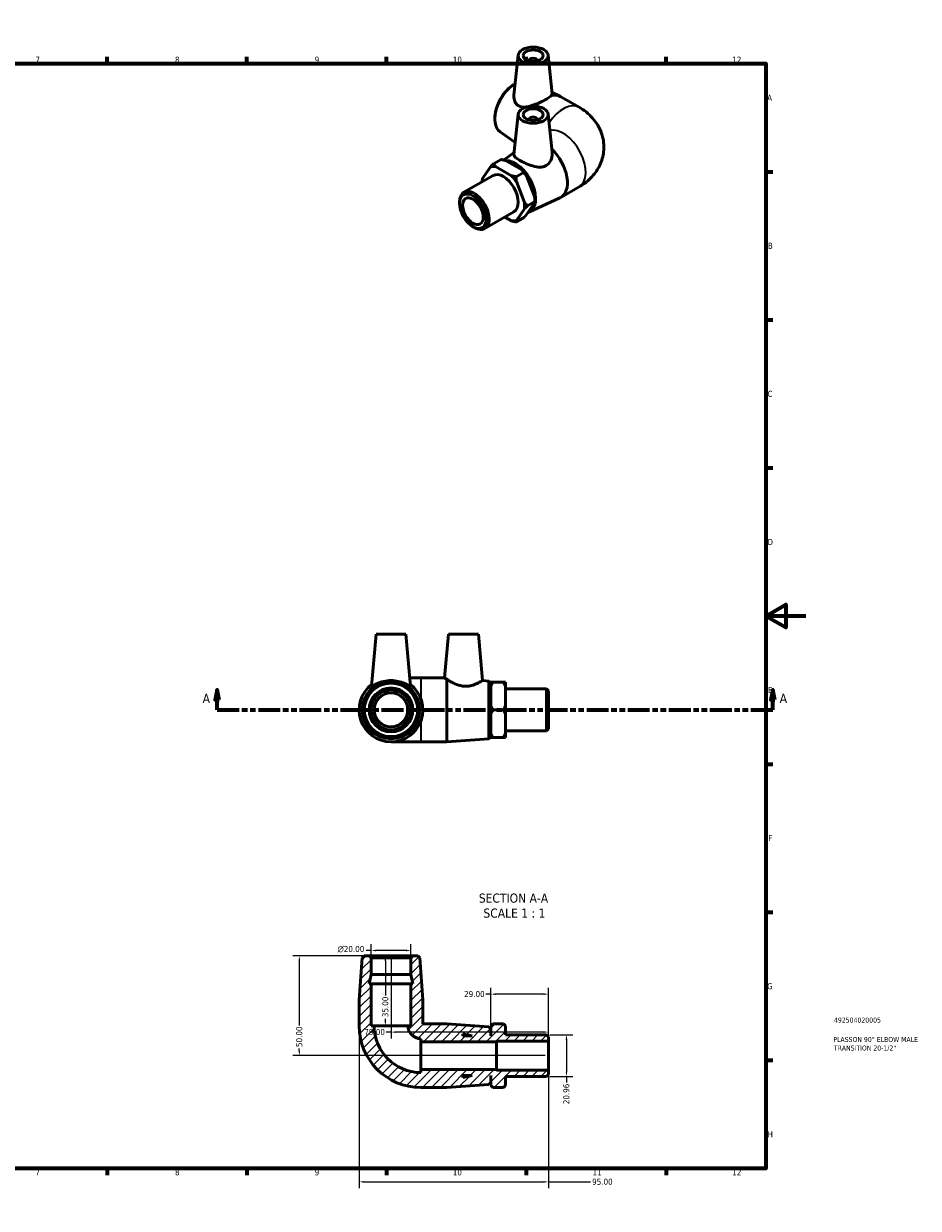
# Model space of a CAD drawing. Header units: millimetres. Extents: x 0 to 897, y -38 to 597.
# Tile 3 of 3: x 449 to 897, y 0 to 594. Entities that reach past the tile are written whole.
import ezdxf

# ---------------------------------------------------------------- set-up
doc = ezdxf.new("R2010")
doc.units = ezdxf.units.MM
doc.linetypes.add('DOUBLE_DASH_CHAIN', pattern=[1.2403, 0.6614, -0.0827, 0.1654, -0.0827, 0.1654, -0.0827])
for name, color, linetype, lineweight in [('Border (ANSI)', 7, 'Continuous', 70), ('Dimension (ANSI)', 7, 'Continuous', 25), ('Hatch (ANSI)', 7, 'Continuous', 18), ('Section Line (ANSI)', 7, 'DOUBLE_DASH_CHAIN', 70), ('Symbol (ANSI)', 7, 'Continuous', 25), ('Title (ISO)', 7, 'Continuous', 50), ('Visible (ANSI)', 7, 'Continuous', 50), ('Visible Narrow (ANSI)', 7, 'Continuous', 35)]:
    doc.layers.add(name, color=color, linetype=linetype, lineweight=lineweight)
doc.styles.add('Label Text (ANSI)', font='tahoma.ttf')
doc.styles.add('Note Text (ANSI)', font='tahoma.ttf')
doc.styles.add('Note Text (ISO)', font='tahoma.ttf')
doc.dimstyles.new('Default - mm (ANSI)', dxfattribs={"dimtxt": 3.048, "dimasz": 2.5, "dimexe": 3.175, "dimexo": 1.6002, "dimgap": 0.8, "dimtad": 0, "dimtoh": 1, "dimrnd": 1e-08, "dimzin": 4, "dimdsep": 46, "dimtxsty": 'Note Text (ANSI)', "dimcen": 0.09, "dimdle": 10, "dimclrd": 256, "dimclre": 256, "dimclrt": 230, "dimadec": 1, "dimazin": 1, "dimtfac": 1, "dimtofl": 0, "dimtmove": 0, "dimatfit": 3, "dimfxl": 1, "dimtolj": 1, "dimtzin": 4, "dimlwd": -1, "dimlwe": -1, "dimarcsym": 0})

# ---------------------------------------------------------------- blocks, each defined once
blk = doc.blocks.new('Borders Default Border')
at = {"layer": 'Border (ANSI)'}
for p, q in [((70.08, 574), (70.08, 577.45)), ((140.17, 574), (140.17, 577.45)), ((210.25, 574), (210.25, 577.45)), ((280.33, 574), (280.33, 577.45)), ((350.42, 574), (350.42, 577.45)), ((490.58, 574), (490.58, 577.45)), ((560.67, 574), (560.67, 577.45)), ((630.75, 574), (630.75, 577.45)), ((700.83, 574), (700.83, 577.45)), ((770.92, 574), (770.92, 577.45)), ((20, 519.75), (16.55, 519.75)), ((821, 519.75), (824.45, 519.75)), ((20, 445.5), (16.55, 445.5)), ((821, 445.5), (824.45, 445.5)), ((20, 371.25), (16.55, 371.25)), ((821, 371.25), (824.45, 371.25)), ((20, 222.75), (16.55, 222.75)), ((821, 222.75), (824.45, 222.75)), ((20, 148.5), (16.55, 148.5)), ((821, 148.5), (824.45, 148.5)), ((20, 74.25), (16.55, 74.25)), ((821, 74.25), (824.45, 74.25)), ((70.08, 20), (70.08, 16.55)), ((140.17, 20), (140.17, 16.55)), ((210.25, 20), (210.25, 16.55)), ((280.33, 20), (280.33, 16.55)), ((350.42, 20), (350.42, 16.55)), ((490.58, 20), (490.58, 16.55)), ((560.67, 20), (560.67, 16.55)), ((630.75, 20), (630.75, 16.55)), ((700.83, 20), (700.83, 16.55)), ((770.92, 20), (770.92, 16.55))]:
    blk.add_line(p, q, dxfattribs=at)
at = {"layer": 'Border (ANSI)', "flags": 128}
for points in [[(420.5, 594), (420.5, 574), (414.73, 584), (426.27, 584), (420.5, 574)], [(20, 20), (20, 574), (821, 574), (821, 20), (20, 20)], [(0, 297), (20, 297), (10, 302.77), (10, 291.23), (20, 297)], [(841, 297), (821, 297), (831, 302.77), (831, 291.23), (821, 297)], [(420.5, 0), (420.5, 20), (414.73, 10), (426.27, 10), (420.5, 20)]]:
    blk.add_lwpolyline(points, dxfattribs=at)
at = {"layer": 'Border (ANSI)', "color": 230, "true_color": 0xff0080, "attachment_point": 7, "style": 'Note Text (ANSI)'}
for s, insert, char_height in [('1', (34.35, 574.4), 3.05), ('2', (104.2, 574.4), 3.05), ('3', (174.26, 574.34), 3.05), ('4', (244.23, 574.4), 3.05), ('5', (314.48, 574.34), 3.05), ('6', (384.49, 574.34), 3.05), ('7', (454.6, 574.4), 3.05), ('8', (524.63, 574.33), 3.05), ('9', (594.7, 574.34), 3.05), ('10', (663.96, 574.34), 3.048), ('11', (734.04, 574.4), 3.048), ('12', (804.13, 574.4), 3.048), ('A', (16.78, 555.35), 3.05), ('A', (821.63, 555.35), 3.05), ('B', (17.15, 481.1), 3.05), ('B', (821.99, 481.1), 3.05), ('C', (16.95, 406.8), 3.05), ('C', (821.8, 406.8), 3.05), ('D', (16.96, 332.6), 3.05), ('D', (821.81, 332.6), 3.05), ('E', (17.21, 258.35), 3.05), ('E', (822.05, 258.35), 3.05), ('F', (17.29, 184.1), 3.05), ('F', (822.14, 184.1), 3.05), ('G', (16.81, 109.79), 3.05), ('G', (821.66, 109.79), 3.05), ('H', (16.97, 35.6), 3.05), ('H', (821.81, 35.6), 3.05), ('1', (34.35, 16.55), 3.05), ('2', (104.2, 16.55), 3.05), ('3', (174.26, 16.49), 3.05), ('4', (244.23, 16.55), 3.05), ('5', (314.48, 16.49), 3.05), ('6', (384.49, 16.49), 3.05), ('7', (454.6, 16.55), 3.05), ('8', (524.63, 16.48), 3.05), ('9', (594.7, 16.49), 3.05), ('10', (663.96, 16.49), 3.048), ('11', (734.04, 16.55), 3.048), ('12', (804.13, 16.55), 3.048)]:
    blk.add_mtext(s, dxfattribs=dict(at, insert=insert, char_height=char_height))
blk = doc.blocks.new('Title Blocks ISO')
at = {"layer": 'Title (ISO)', "color": 232, "true_color": 0xca0064, "style": 'Note Text (ISO)'}
for tag, p in [('PART_NUMBER_001', (34.16, 73.13)), ('DESCRIPTION_001', (33.84, 63.4)), ('DESCRIPTION_002', (34.09, 59.12))]:
    blk.add_attdef(tag, p, '', height=2.5, dxfattribs=at)
blk = doc.blocks.new('2dTransSection0')
at = {"layer": 'Section Line (ANSI)', "linetype": 'Continuous'}
for p, q in [((545.86, 259.93), (544.86, 254.93)), ((545.86, 254.93), (545.86, 259.93)), ((546.86, 254.93), (545.86, 259.93)), ((824.47, 259.93), (823.47, 254.93)), ((824.47, 254.93), (824.47, 259.93)), ((825.47, 254.93), (824.47, 259.93)), ((544.86, 254.93), (546.86, 254.93)), ((545.86, 249.93), (545.86, 254.93)), ((545.86, 249.93), (556.85, 249.93)), ((813.48, 249.93), (824.47, 249.93)), ((823.47, 254.93), (825.47, 254.93)), ((824.47, 249.93), (824.47, 254.93))]:
    blk.add_line(p, q, dxfattribs=at)
at = {"layer": 'Section Line (ANSI)', "linetype": 'DOUBLE_DASH_CHAIN', "ltscale": 16.597679}
blk.add_line((545.86, 249.93), (824.47, 249.93), dxfattribs=at)
at = {"layer": 'Section Line (ANSI)', "linetype": 'Continuous', "flags": 128}
for points in [[(546.86, 254.93), (545.86, 259.93), (544.86, 254.93), (546.86, 254.93)], [(825.47, 254.93), (824.47, 259.93), (823.47, 254.93), (825.47, 254.93)]]:
    blk.add_lwpolyline(points, dxfattribs=at)
at = {"layer": 'Section Line (ANSI)'}
for points in [[(546.86, 254.93), (545.86, 259.93), (544.86, 254.93), (546.86, 254.93)], [(825.47, 254.93), (824.47, 259.93), (823.47, 254.93), (825.47, 254.93)]]:
    blk.add_solid(points, dxfattribs=at)
at = {"layer": 'Section Line (ANSI)', "char_height": 4.57, "attachment_point": 7, "style": 'Label Text (ANSI)'}
for insert in [(538.5, 253.43), (827.94, 253.43)]:
    blk.add_mtext('A', dxfattribs=dict(at, insert=insert))
blk = doc.blocks.new('*D7')
at = {"layer": 'Defpoints', "color": 0, "transparency": 16777216}
for p in [(622.98, 129.26), (622.98, 125.56), (642.98, 125.56)]:
    blk.add_point(p, dxfattribs=at)
at = {"layer": 'Dimension (ANSI)', "transparency": 16777216}
for p, q in [((622.98, 127.16), (622.98, 132.44)), ((642.98, 127.16), (642.98, 132.44)), ((622.98, 129.26), (620.48, 129.26)), ((640.48, 129.26), (625.48, 129.26))]:
    blk.add_line(p, q, dxfattribs=at)
for points in [[(625.48, 129.68), (625.48, 128.85), (622.98, 129.26)], [(640.48, 129.68), (640.48, 128.85), (642.98, 129.26)]]:
    blk.add_solid(points, dxfattribs=at)
at = {"layer": 'Dimension (ANSI)', "color": 230, "true_color": 0xff0080, "transparency": 16777216, "insert": (606.13, 131.56), "char_height": 3.048, "attachment_point": 1, "style": 'Note Text (ANSI)'}
blk.add_mtext('\\A1;\\fAIGDT|b0|i0;\\H3.0480;\\ln\\fTahoma|b0|i0;\\H3.0480;20.00', dxfattribs=at)
blk = doc.blocks.new('*D8')
at = {"layer": 'Defpoints', "color": 0, "transparency": 16777216}
for p in [(621.98, 126.56), (586.98, 76.56), (711.98, 76.56)]:
    blk.add_point(p, dxfattribs=at)
at = {"layer": 'Dimension (ANSI)', "transparency": 16777216}
for p, q in [((620.38, 126.56), (583.81, 126.56)), ((586.98, 124.06), (586.98, 91.67)), ((586.98, 79.06), (586.98, 80.07)), ((710.38, 76.56), (583.81, 76.56))]:
    blk.add_line(p, q, dxfattribs=at)
for points in [[(586.56, 124.06), (587.4, 124.06), (586.98, 126.56)], [(586.56, 79.06), (587.4, 79.06), (586.98, 76.56)]]:
    blk.add_solid(points, dxfattribs=at)
at = {"layer": 'Dimension (ANSI)', "color": 230, "true_color": 0xff0080, "transparency": 16777216, "insert": (585.39, 80.87), "char_height": 3.048, "attachment_point": 1, "rotation": 90, "style": 'Note Text (ANSI)'}
blk.add_mtext('\\A1;50.00', dxfattribs=at)
blk = doc.blocks.new('*D9')
at = {"layer": 'Defpoints', "color": 0, "transparency": 16777216}
for p in [(616.98, 91.56), (711.98, 69.22), (711.98, 13.26)]:
    blk.add_point(p, dxfattribs=at)
at = {"layer": 'Dimension (ANSI)', "transparency": 16777216}
for p, q in [((616.98, 89.96), (616.98, 10.09)), ((711.98, 67.62), (711.98, 10.09)), ((619.48, 13.26), (709.48, 13.26)), ((711.98, 13.26), (733.06, 13.26))]:
    blk.add_line(p, q, dxfattribs=at)
for points in [[(619.48, 13.68), (619.48, 12.85), (616.98, 13.26)], [(709.48, 13.68), (709.48, 12.85), (711.98, 13.26)]]:
    blk.add_solid(points, dxfattribs=at)
at = {"layer": 'Dimension (ANSI)', "color": 230, "true_color": 0xff0080, "transparency": 16777216, "insert": (733.86, 14.85), "char_height": 3.048, "attachment_point": 1, "style": 'Note Text (ANSI)'}
blk.add_mtext('\\A1;95.00', dxfattribs=at)
blk = doc.blocks.new('*D10')
at = {"layer": 'Defpoints', "color": 0, "transparency": 16777216}
for p in [(710.98, 87.03), (710.98, 66.08), (720.98, 66.08)]:
    blk.add_point(p, dxfattribs=at)
at = {"layer": 'Dimension (ANSI)', "transparency": 16777216}
for p, q in [((712.58, 87.03), (724.16, 87.03)), ((720.98, 84.53), (720.98, 68.58)), ((712.58, 66.08), (724.16, 66.08)), ((720.98, 66.08), (720.98, 63.06))]:
    blk.add_line(p, q, dxfattribs=at)
for points in [[(720.56, 84.53), (721.4, 84.53), (720.98, 87.03)], [(720.56, 68.58), (721.4, 68.58), (720.98, 66.08)]]:
    blk.add_solid(points, dxfattribs=at)
at = {"layer": 'Dimension (ANSI)', "color": 230, "true_color": 0xff0080, "transparency": 16777216, "insert": (719.39, 52.2), "char_height": 3.048, "attachment_point": 1, "rotation": 90, "style": 'Note Text (ANSI)'}
blk.add_mtext('\\A1;20.96', dxfattribs=at)
blk = doc.blocks.new('*D11')
at = {"layer": 'Defpoints', "color": 0, "transparency": 16777216}
for p in [(632.98, 126.56), (630.15, 91.56), (632.98, 91.56)]:
    blk.add_point(p, dxfattribs=at)
at = {"layer": 'Dimension (ANSI)', "transparency": 16777216}
for p, q in [((630.15, 124.06), (630.15, 106.69)), ((630.15, 94.06), (630.15, 95.04))]:
    blk.add_line(p, q, dxfattribs=at)
for points in [[(629.73, 124.06), (630.56, 124.06), (630.15, 126.56)], [(629.73, 94.06), (630.56, 94.06), (630.15, 91.56)]]:
    blk.add_solid(points, dxfattribs=at)
at = {"layer": 'Dimension (ANSI)', "color": 230, "true_color": 0xff0080, "transparency": 16777216, "insert": (628.56, 95.84), "char_height": 3.048, "attachment_point": 1, "rotation": 90, "style": 'Note Text (ANSI)'}
blk.add_mtext('\\A1;35.00', dxfattribs=at)
blk = doc.blocks.new('*D12')
at = {"layer": 'Defpoints', "color": 0, "transparency": 16777216}
for p in [(682.98, 107.39), (682.98, 89.96), (711.98, 83.89)]:
    blk.add_point(p, dxfattribs=at)
at = {"layer": 'Dimension (ANSI)', "transparency": 16777216}
for p, q in [((682.98, 107.39), (680.48, 107.39)), ((682.98, 91.56), (682.98, 110.57)), ((709.48, 107.39), (685.48, 107.39)), ((711.98, 85.49), (711.98, 110.57))]:
    blk.add_line(p, q, dxfattribs=at)
for points in [[(685.48, 107.81), (685.48, 106.97), (682.98, 107.39)], [(709.48, 107.81), (709.48, 106.97), (711.98, 107.39)]]:
    blk.add_solid(points, dxfattribs=at)
at = {"layer": 'Dimension (ANSI)', "color": 230, "true_color": 0xff0080, "transparency": 16777216, "insert": (669.65, 108.98), "char_height": 3.048, "attachment_point": 1, "style": 'Note Text (ANSI)'}
blk.add_mtext('\\A1;29.00', dxfattribs=at)
blk = doc.blocks.new('*D13')
at = {"layer": 'Defpoints', "color": 0, "transparency": 16777216}
for p in [(632.98, 126.56), (632.98, 88.36), (711.98, 83.89)]:
    blk.add_point(p, dxfattribs=at)
at = {"layer": 'Dimension (ANSI)', "transparency": 16777216}
for p, q in [((632.98, 124.96), (632.98, 85.18)), ((711.98, 85.49), (711.98, 91.53)), ((632.98, 88.36), (630.48, 88.36)), ((709.48, 88.36), (635.48, 88.36))]:
    blk.add_line(p, q, dxfattribs=at)
for points in [[(635.48, 88.78), (635.48, 87.94), (632.98, 88.36)], [(709.48, 88.78), (709.48, 87.94), (711.98, 88.36)]]:
    blk.add_solid(points, dxfattribs=at)
at = {"layer": 'Dimension (ANSI)', "color": 230, "true_color": 0xff0080, "transparency": 16777216, "insert": (619.63, 89.95), "char_height": 3.048, "attachment_point": 1, "style": 'Note Text (ANSI)'}
blk.add_mtext('\\A1;79.00', dxfattribs=at)

msp = doc.modelspace()

# ---------------------------------------------------------------- hatches: boundary and pattern name
at = {"layer": 'Hatch (ANSI)'}
h = msp.add_hatch(dxfattribs=at)
h.set_pattern_fill('ANSI31', color=256, scale=25.4, style=0)
h.set_pattern_definition([(45, (0, 0), (-2.245064, 2.245064), [])])
edge = h.paths.add_edge_path()
edge.add_line((642.98, 112.557), (642.98, 91.557))
edge.add_line((642.98, 91.557), (641.48, 91.557))
edge.add_ellipse((647.98, 91.557), major_axis=(-6.5, 0), ratio=1, start_angle=0, end_angle=90)
edge.add_line((647.98, 85.057), (647.98, 83.557))
edge.add_line((647.98, 83.557), (685.88, 83.557))
edge.add_line((685.88, 83.557), (685.88, 83.892))
edge.add_line((685.88, 83.892), (711.98, 83.892))
edge.add_line((711.98, 83.892), (711.98, 86.035))
edge.add_line((711.98, 86.035), (710.98, 87.035))
edge.add_line((710.98, 87.035), (690.33, 87.035))
edge.add_line((690.33, 87.035), (690.33, 91.557))
edge.add_line((690.33, 91.557), (689.33, 92.557))
edge.add_line((689.33, 92.557), (684.08, 92.557))
edge.add_line((684.08, 92.557), (683.08, 91.557))
edge.add_line((683.08, 91.557), (683.08, 86.557))
edge.add_line((683.08, 86.557), (682.98, 86.557))
edge.add_line((682.98, 86.557), (682.98, 89.957))
edge.add_line((682.98, 89.957), (681.983, 91.03))
edge.add_line((681.983, 91.03), (660.98, 92.557))
edge.add_line((660.98, 92.557), (648.98, 92.557))
edge.add_line((648.98, 92.557), (648.98, 104.557))
edge.add_line((648.98, 104.557), (647.453, 125.56))
edge.add_line((647.453, 125.56), (646.38, 126.557))
edge.add_line((646.38, 126.557), (643.98, 126.557))
edge.add_line((643.98, 126.557), (642.98, 125.557))
edge.add_line((642.98, 125.557), (642.98, 117.224))
edge.add_line((642.98, 117.224), (643.972, 112.557))
edge.add_line((643.972, 112.557), (642.98, 112.557))
h.paths.add_polyline_path([(668.98, 87.549), (673.647, 86.557), (668.98, 86.557)], flags=0)
edge = h.paths.add_edge_path()
edge.add_ellipse((647.98, 91.557), major_axis=(-31, 0), ratio=1, start_angle=0, end_angle=90)
edge.add_line((647.98, 60.557), (660.98, 60.557))
edge.add_line((660.98, 60.557), (681.983, 62.085))
edge.add_line((681.983, 62.085), (682.98, 63.157))
edge.add_line((682.98, 63.157), (682.98, 66.557))
edge.add_line((682.98, 66.557), (683.08, 66.557))
edge.add_line((683.08, 66.557), (683.08, 61.557))
edge.add_line((683.08, 61.557), (684.08, 60.557))
edge.add_line((684.08, 60.557), (689.33, 60.557))
edge.add_line((689.33, 60.557), (690.33, 61.557))
edge.add_line((690.33, 61.557), (690.33, 66.08))
edge.add_line((690.33, 66.08), (710.98, 66.08))
edge.add_line((710.98, 66.08), (711.98, 67.08))
edge.add_line((711.98, 67.08), (711.98, 69.223))
edge.add_line((711.98, 69.223), (685.88, 69.223))
edge.add_line((685.88, 69.223), (685.88, 69.557))
edge.add_line((685.88, 69.557), (647.98, 69.557))
edge.add_line((647.98, 69.557), (647.98, 68.057))
edge.add_ellipse((647.98, 91.557), major_axis=(0, -23.5), ratio=1, start_angle=270, end_angle=360, ccw=False)
edge.add_line((624.48, 91.557), (622.98, 91.557))
edge.add_line((622.98, 91.557), (622.98, 112.557))
edge.add_line((622.98, 112.557), (621.988, 112.557))
edge.add_line((621.988, 112.557), (622.98, 117.224))
edge.add_line((622.98, 117.224), (622.98, 125.557))
edge.add_line((622.98, 125.557), (621.98, 126.557))
edge.add_line((621.98, 126.557), (619.58, 126.557))
edge.add_line((619.58, 126.557), (618.508, 125.56))
edge.add_line((618.508, 125.56), (616.98, 104.557))
edge.add_line((616.98, 104.557), (616.98, 91.557))
h.paths.add_polyline_path([(673.647, 66.557), (668.98, 65.565), (668.98, 66.557)], flags=0)

# ---------------------------------------------------------------- linework, layer by layer
at = {"layer": 'Visible (ANSI)'}
for p, q in [((696.789, 578.24), (694.643, 558.227)), ((711.76, 578.24), (713.844, 558.805)), ((702.274, 575.521), (702.274, 575.335)), ((706.274, 575.521), (706.274, 575.335)), ((693.804, 562.952), (694.447, 563.384)), ((713.777, 559.43), (717.704, 557.612)), ((718.128, 557.392), (727.32, 552.099)), ((685.141, 547.909), (685.091, 547.137)), ((696.789, 548.677), (694.61, 528.356)), ((711.76, 548.677), (713.803, 529.625)), ((702.274, 545.959), (702.274, 545.772)), ((706.274, 545.959), (706.274, 545.772)), ((687.706, 539.769), (695.265, 534.469)), ((689.374, 525.651), (694.722, 529.401)), ((688.152, 525.904), (684.44, 523.766)), ((690.454, 525.393), (698.578, 520.714)), ((669.56, 509.444), (684.161, 517.853)), ((682.936, 522.221), (678.874, 516.426)), ((693.452, 517.762), (685.328, 522.44)), ((695.754, 517.251), (699.466, 519.389)), ((700.971, 517.74), (705.033, 507.266)), ((678.783, 514.881), (678.783, 515.695)), ((699.906, 504.314), (695.844, 514.788)), ((718.128, 506.859), (727.32, 512.152)), ((702.131, 499.432), (717.704, 506.639)), ((705.123, 505.617), (705.123, 504.803)), ((667.379, 503.816), (667.379, 504.631)), ((680.017, 491.285), (694.618, 499.693)), ((695.844, 495.325), (699.906, 501.12)), ((705.033, 504.072), (700.971, 498.277)), ((701.411, 502.665), (705.123, 504.803)), ((690.052, 497.064), (693.452, 495.106)), ((699.466, 496.732), (695.754, 494.594)), ((674.055, 492.224), (674.759, 491.815)), ((625.48, 287.927), (623.196, 261.815)), ((625.48, 287.927), (640.48, 287.927)), ((640.48, 287.927), (642.765, 261.815)), ((661.78, 287.927), (659.863, 266.009)), ((661.78, 287.927), (676.78, 287.927)), ((676.78, 287.927), (678.819, 264.63)), ((647.98, 265.927), (642.405, 265.927)), ((659.98, 265.927), (647.98, 265.927)), ((660.98, 265.256), (660.98, 233.927)), ((681.983, 264.4), (678.819, 264.63)), ((681.983, 235.455), (681.983, 264.4)), ((682.98, 263.327), (681.983, 264.4)), ((682.98, 263.327), (682.98, 236.527)), ((683.08, 261.831), (683.08, 263.784)), ((683.08, 251.881), (683.08, 261.831)), ((684.08, 263.784), (689.33, 263.784)), ((690.33, 263.784), (690.33, 261.831)), ((690.33, 261.831), (690.33, 251.881)), ((683.08, 259.927), (682.98, 259.927)), ((710.98, 260.405), (690.33, 260.405)), ((710.98, 239.45), (710.98, 260.405)), ((711.98, 259.405), (710.98, 260.405)), ((711.98, 259.405), (711.98, 240.45)), ((683.08, 247.974), (683.08, 251.881)), ((684.08, 249.927), (689.33, 249.927)), ((690.33, 251.881), (690.33, 247.974)), ((683.08, 238.024), (683.08, 247.974)), ((690.33, 247.974), (690.33, 238.024)), ((683.08, 239.927), (682.98, 239.927)), ((683.08, 236.071), (683.08, 238.024)), ((710.98, 239.45), (690.33, 239.45)), ((690.33, 238.024), (690.33, 236.071)), ((711.98, 240.45), (710.98, 239.45)), ((632.98, 233.927), (647.98, 233.927)), ((660.98, 233.927), (647.98, 233.927)), ((681.983, 235.455), (660.98, 233.927)), ((682.98, 236.527), (681.983, 235.455)), ((684.08, 236.071), (689.33, 236.071)), ((618.508, 125.56), (616.98, 104.557)), ((619.58, 126.557), (618.508, 125.56)), ((621.98, 126.557), (619.58, 126.557)), ((622.98, 125.557), (621.98, 126.557)), ((643.98, 126.557), (621.98, 126.557)), ((622.98, 117.224), (622.98, 125.557)), ((622.98, 125.557), (642.98, 125.557)), ((643.98, 126.557), (642.98, 125.557)), ((642.98, 125.557), (642.98, 117.224)), ((646.38, 126.557), (643.98, 126.557)), ((647.453, 125.56), (646.38, 126.557)), ((648.98, 104.557), (647.453, 125.56)), ((621.988, 112.557), (622.98, 117.224)), ((622.98, 117.224), (642.98, 117.224)), ((642.98, 117.224), (643.972, 112.557)), ((622.98, 112.557), (621.988, 112.557)), ((622.98, 91.557), (622.98, 112.557)), ((622.98, 112.557), (642.98, 112.557)), ((642.98, 112.557), (642.98, 91.557)), ((643.972, 112.557), (642.98, 112.557)), ((616.98, 104.557), (616.98, 91.557)), ((648.98, 92.557), (648.98, 104.557)), ((624.48, 91.557), (622.98, 91.557)), ((624.48, 91.557), (641.48, 91.557)), ((642.98, 91.557), (641.48, 91.557)), ((660.98, 92.557), (648.98, 92.557)), ((681.983, 91.03), (660.98, 92.557)), ((682.98, 89.957), (681.983, 91.03)), ((682.98, 86.557), (682.98, 89.957)), ((684.08, 92.557), (683.08, 91.557)), ((683.08, 91.557), (683.08, 86.557)), ((684.08, 92.557), (689.33, 92.557)), ((690.33, 91.557), (689.33, 92.557)), ((690.33, 87.035), (690.33, 91.557)), ((647.98, 85.057), (647.98, 83.557)), ((647.98, 83.557), (685.88, 83.557)), ((647.98, 83.557), (647.98, 69.557)), ((668.98, 87.549), (673.647, 86.557)), ((668.98, 86.557), (668.98, 87.549)), ((673.647, 86.557), (668.98, 86.557)), ((683.08, 86.557), (682.98, 86.557)), ((685.88, 83.557), (685.88, 83.892)), ((685.88, 83.892), (711.98, 83.892)), ((685.88, 83.557), (685.88, 69.557)), ((710.98, 87.035), (690.33, 87.035)), ((711.98, 86.035), (710.98, 87.035)), ((711.98, 83.892), (711.98, 86.035)), ((711.98, 83.892), (711.98, 69.223)), ((685.88, 69.557), (647.98, 69.557)), ((647.98, 69.557), (647.98, 68.057)), ((673.647, 66.557), (668.98, 65.565)), ((668.98, 65.565), (668.98, 66.557)), ((668.98, 66.557), (673.647, 66.557)), ((682.98, 63.157), (682.98, 66.557)), ((682.98, 66.557), (683.08, 66.557)), ((683.08, 66.557), (683.08, 61.557)), ((685.88, 69.223), (685.88, 69.557)), ((711.98, 69.223), (685.88, 69.223)), ((690.33, 61.557), (690.33, 66.08)), ((690.33, 66.08), (710.98, 66.08)), ((710.98, 66.08), (711.98, 67.08)), ((711.98, 67.08), (711.98, 69.223)), ((647.98, 60.557), (660.98, 60.557)), ((660.98, 60.557), (681.983, 62.085)), ((681.983, 62.085), (682.98, 63.157)), ((683.08, 61.557), (684.08, 60.557)), ((689.33, 60.557), (684.08, 60.557)), ((689.33, 60.557), (690.33, 61.557))]:
    msp.add_line(p, q, dxfattribs=at)
for radius in [14.473, 13.4, 11, 10, 8.5]:
    msp.add_circle((632.98, 249.927), radius, dxfattribs=at)
for centre, radius, start, end in [((632.98, 249.927), 16, 127.37353, 52.62647), ((647.98, 91.557), 31, 180, 270), ((647.98, 91.557), 23.5, 180, 270), ((647.98, 91.557), 6.5, 180, 270)]:
    msp.add_arc(centre, radius, start, end, dxfattribs=at)
for centre, major_axis, ratio in [((704.274, 577.974), (-7.5, 0), 0.5758617), ((704.274, 577.974), (-5, 0), 0.5758617), ((704.274, 548.411), (-7.5, 0), 0.5758617), ((704.274, 548.411), (-5, 0), 0.5758617), ((674.081, 499.957), (-4.73, 8.213), 0.5780931), ((674.081, 499.957), (-3.66, 6.356), 0.5780931)]:
    msp.add_ellipse(centre, major_axis=major_axis, ratio=ratio, dxfattribs=at)
for centre, major_axis, ratio, start_param, end_param in [((704.274, 575.521), (-2, 0), 0.5758617, 2.9729035, 6.4518745), ((695.292, 552.079), (-7.222, -12.542), 0.5780931, 3.9292129, 6.2316372), ((694.587, 552.485), (-6.687, -11.612), 0.5780931, 4.0077868, 5.4169912), ((710.143, 543.527), (-7.985, -13.865), 0.5780931, 4.2158725, 4.3568649), ((710.143, 543.527), (7.985, 13.865), 0.5780931, 0, 0.4926491), ((704.274, 545.959), (2, 0), 0.5758617, 6.1144961, 9.5934671), ((710.143, 520.724), (7.985, -13.865), 0.5780931, 6.2316372, 8.3271832), ((695.292, 512.172), (7.222, -12.542), 0.5780931, 6.1692524, 9.1322402), ((689.39, 508.773), (-7.485, 12.999), 0.5780931, 5.892731, 6.1539082), ((689.39, 508.773), (-5.229, 9.08), 0.5780931, 3.1415927, 6.2831853), ((689.39, 508.773), (7.485, -12.999), 0.5780931, 1.7039408, 1.965118), ((694.516, 511.725), (-7.485, 12.999), 0.5780931, 4.8455335, 5.1067107), ((689.39, 508.773), (-7.485, 12.999), 0.5780931, 0.6567433, 0.7974971), ((674.788, 500.364), (5.229, -9.08), 0.5780931, 5.4958534, 10.2121098), ((694.516, 511.725), (-7.485, 12.999), 0.5780931, 3.9289245, 4.0595131), ((689.39, 508.773), (7.485, -12.999), 0.5780931, 0.6567433, 0.9179205), ((689.39, 508.773), (7.485, -12.999), 0.5780931, 5.892731, 6.1539082)]:
    msp.add_ellipse(centre, major_axis=major_axis, ratio=ratio, start_param=start_param, end_param=end_param, dxfattribs=at)
for points, knots in [([(713.844, 558.805), (713.847, 558.777), (713.848, 558.749), (713.838, 558.494), (713.692, 558.232), (713.387, 557.927)], [3.66185303, 3.66185303, 3.66185303, 3.66185303, 3.69896798, 3.69896798, 3.99787515, 3.99787515, 3.99787515, 3.99787515]), ([(697.008, 552.816), (696.603, 553.045), (696.233, 553.345), (695.599, 554.064), (695.336, 554.484), (694.725, 555.847), (694.564, 556.896), (694.62, 557.979), (694.63, 558.103), (694.643, 558.227)], [0, 0, 0, 0, 0.18102495, 0.18102495, 0.3620499, 0.3620499, 0.72409979, 0.72409979, 0.77029184, 0.77029184, 0.77029184, 0.77029184]), ([(701.075, 552.317), (700.799, 552.276), (700.526, 552.244), (699.038, 552.135), (697.908, 552.31), (697.008, 552.816)], [-0.48943538, -0.48943538, -0.48943538, -0.48943538, -0.40109753, -0.40109753, 0, 0, 0, 0]), ([(706.899, 554.191), (705.939, 553.768), (704.953, 553.378), (703.515, 552.895), (702.988, 552.736), (702.461, 552.602)], [-1.10110224, -1.10110224, -1.10110224, -1.10110224, -0.80219506, -0.80219506, -0.63580771, -0.63580771, -0.63580771, -0.63580771]), ([(706.899, 554.191), (707.169, 554.309), (707.436, 554.43), (708.905, 555.112), (710.032, 555.7), (711.836, 556.739), (712.596, 557.238), (713.205, 557.752), (713.302, 557.841), (713.387, 557.927)], [1.10110224, 1.10110224, 1.10110224, 1.10110224, 1.18491226, 1.18491226, 1.56762946, 1.56762946, 1.95034666, 1.95034666, 2.03415668, 2.03415668, 2.03415668, 2.03415668]), ([(727.32, 552.099), (729.687, 550.736), (732.002, 548.995), (735.911, 544.577), (737.557, 541.993), (739.378, 536.645), (739.791, 534.093), (739.657, 529.194), (739.181, 526.864), (737.554, 522.475), (736.365, 520.459), (733.375, 516.626), (731.504, 514.953), (728.834, 513.068), (728.081, 512.59), (727.32, 512.152)], [4.712389, 4.712389, 4.712389, 4.712389, 5.0265482, 5.0265482, 5.3042125, 5.3042125, 5.5134878, 5.5134878, 5.7080267, 5.7080267, 5.9199384, 5.9199384, 6.1822255, 6.1822255, 6.2831853, 6.2831853, 6.2831853, 6.2831853]), ([(713.802, 529.625), (713.829, 529.374), (713.844, 529.124), (713.859, 527.753), (713.624, 526.524), (712.606, 524.355), (711.819, 523.425), (710.833, 522.846)], [-0.89055693, -0.89055693, -0.89055693, -0.89055693, -0.80219506, -0.80219506, -0.40109753, -0.40109753, 0, 0, 0, 0]), ([(710.833, 522.846), (710.387, 522.585), (709.891, 522.386), (708.828, 522.128), (708.261, 522.07), (706.511, 522.073), (705.272, 522.316), (702.974, 522.972), (701.743, 523.436), (699.448, 524.446), (698.383, 524.989), (696.676, 525.972), (695.938, 526.467), (694.933, 527.358), (694.664, 527.757), (694.603, 528.198), (694.602, 528.276), (694.611, 528.355)], [0, 0, 0, 0, 0.1810249, 0.1810249, 0.3620499, 0.3620499, 0.7240998, 0.7240998, 1.0862431, 1.0862431, 1.4483865, 1.4483865, 1.8105298, 1.8105298, 2.1726731, 2.1726731, 2.2500903, 2.2500903, 2.2500903, 2.2500903]), ([(642.756, 261.775), (642.728, 261.742), (642.638, 261.758), (642.334, 261.889), (642.12, 262.003), (641.315, 262.438), (640.552, 262.849), (638.857, 263.58), (637.796, 263.958), (635.462, 264.485), (634.187, 264.63), (631.773, 264.63), (630.498, 264.485), (628.165, 263.958), (627.104, 263.58), (625.408, 262.849), (624.646, 262.438), (623.841, 262.003), (623.626, 261.889), (623.322, 261.758), (623.233, 261.742), (623.197, 261.785), (623.194, 261.798), (623.196, 261.816)], [0, 0, 0, 0, 0.1810249, 0.1810249, 0.3620499, 0.3620499, 0.7240998, 0.7240998, 1.0862431, 1.0862431, 1.4483865, 1.4483865, 1.8105298, 1.8105298, 2.1726731, 2.1726731, 2.534723, 2.534723, 2.715748, 2.715748, 2.8967729, 2.8967729, 2.9468706, 2.9468706, 2.9468706, 2.9468706]), ([(659.863, 266.009), (659.863, 266.009), (660.122, 265.825), (660.73, 265.42), (660.85, 265.34), (660.98, 265.256)], [1.56762946, 1.56762946, 1.56762946, 1.56762946, 1.95034666, 1.95034666, 2.03415668, 2.03415668, 2.03415668, 2.03415668]), ([(678.819, 264.63), (678.819, 264.63), (678.588, 264.485), (677.676, 263.958), (676.996, 263.58), (675.441, 262.849), (674.451, 262.438), (672.782, 262.003), (672.194, 261.889), (670.995, 261.758), (670.383, 261.742), (668.447, 261.85), (667.092, 262.191), (664.647, 263.126), (663.553, 263.705), (662.038, 264.578), (661.444, 264.953), (660.98, 265.256)], [1.4483865, 1.4483865, 1.4483865, 1.4483865, 1.8105298, 1.8105298, 2.1726731, 2.1726731, 2.534723, 2.534723, 2.715748, 2.715748, 2.8967729, 2.8967729, 3.2978704, 3.2978704, 3.698968, 3.698968, 3.9978752, 3.9978752, 3.9978752, 3.9978752])]:
    msp.add_open_spline(points, degree=3, knots=knots, dxfattribs=at)
for points in [[(684.44, 523.766), (683.617, 522.942), (682.936, 522.221)], [(685.328, 522.44), (684.852, 523.055), (684.44, 523.766)], [(688.152, 525.904), (689.387, 525.667), (690.454, 525.393)], [(695.754, 517.251), (694.519, 517.488), (693.452, 517.762)], [(695.844, 514.788), (695.754, 515.953), (695.754, 517.251)], [(698.578, 520.714), (699.055, 520.1), (699.466, 519.389)], [(699.466, 519.389), (700.289, 518.564), (700.971, 517.74)], [(678.874, 516.426), (678.783, 516.045), (678.783, 515.695)], [(705.033, 507.266), (705.123, 506.101), (705.123, 504.803)], [(701.411, 502.665), (700.588, 503.489), (699.906, 504.314)], [(699.906, 501.12), (700.588, 501.841), (701.411, 502.665)], [(705.123, 504.803), (705.123, 504.453), (705.033, 504.072)], [(693.452, 495.106), (694.519, 494.831), (695.754, 494.594)], [(695.754, 494.594), (695.754, 494.945), (695.844, 495.325)], [(700.971, 498.277), (700.289, 497.556), (699.466, 496.732)], [(683.08, 261.831), (683.498, 262.776), (684.08, 263.784)], [(684.08, 263.784), (683.498, 263.784), (683.08, 263.784)], [(689.33, 263.784), (689.912, 262.776), (690.33, 261.831)], [(690.33, 263.784), (689.912, 263.784), (689.33, 263.784)], [(684.08, 249.927), (683.498, 250.936), (683.08, 251.881)], [(683.08, 247.974), (683.498, 248.919), (684.08, 249.927)], [(690.33, 251.881), (689.912, 250.936), (689.33, 249.927)], [(689.33, 249.927), (689.912, 248.919), (690.33, 247.974)], [(684.08, 236.071), (683.498, 237.079), (683.08, 238.024)], [(690.33, 238.024), (689.912, 237.079), (689.33, 236.071)], [(683.08, 236.071), (683.498, 236.071), (684.08, 236.071)], [(689.33, 236.071), (689.912, 236.071), (690.33, 236.071)]]:
    msp.add_rational_spline(points, [1, 1.00265727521, 1], degree=2, dxfattribs=at)
msp.add_open_spline([(642.764, 261.816), (642.766, 261.798), (642.763, 261.785), (642.756, 261.775)], degree=3, dxfattribs=at)
at = {"layer": 'Visible Narrow (ANSI)'}
for p, q in [((647.98, 265.898), (647.98, 256.396)), ((647.98, 243.459), (647.98, 233.957))]:
    msp.add_line(p, q, dxfattribs=at)
for centre, major_axis, start_param, end_param in [((719.336, 538.234), (7.985, 13.865), 0, 1.4627984), ((719.336, 526.018), (-7.985, 13.865), 3.1415927, 6.1324335)]:
    msp.add_ellipse(centre, major_axis=major_axis, ratio=0.5780931, start_param=start_param, end_param=end_param, dxfattribs=at)

# ---------------------------------------------------------------- block references
msp.add_blockref('Borders Default Border', (0, 0))
msp.add_blockref('Title Blocks ISO', (821, 20)).add_auto_attribs({'PART_NUMBER_001': '492504020005', 'DESCRIPTION_001': 'PLASSON 90° ELBOW MALE', 'DESCRIPTION_002': 'TRANSITION 20-1/2"'})
at = {"layer": 'Section Line (ANSI)'}
msp.add_blockref('2dTransSection0', (0, 0), dxfattribs=at)

# ---------------------------------------------------------------- texts
at = {"layer": 'Symbol (ANSI)', "char_height": 4.572, "attachment_point": 7, "style": 'Label Text (ANSI)'}
for s, insert in [('SECTION A-A', (677.005, 153.164)), ('SCALE 1 : 1', (679.325, 145.651))]:
    msp.add_mtext(s, dxfattribs=dict(at, insert=insert))

# ---------------------------------------------------------------- dimensions: what is measured, and where the dimension line sits
at = {"layer": 'Dimension (ANSI)'}
dim = msp.add_linear_dim(base=(622.98, 129.262), p1=(642.98, 125.557), p2=(622.98, 125.557), angle=180, text='\\fAIGDT|b0|i0;\\H3.0480;\\ln\\fTahoma|b0|i0;\\H3.0480;<>', dimstyle='Default - mm (ANSI)', override={"dimtoh": 0, "dimdec": 2, "dimtp": 0, "dimtm": 0, "dimtdec": 2, "dimatfit": 2}, dxfattribs=at)
dim.commit()
dim.dimension.update_dxf_attribs({"geometry": '*D7', "text_midpoint": (612.907, 129.262), "dimtype": 160})
for base, p1, p2, angle, override, picture, middle in [((586.98, 76.557), (621.98, 126.557), (711.98, 76.557), 90, {"dimtoh": 0, "dimdec": 2, "dimtp": 0, "dimtm": 0, "dimtdec": 2, "dimatfit": 1}, '*D8', (586.98, 85.867)), ((630.147, 91.557), (632.98, 126.557), (632.98, 91.557), 270, {"dimtoh": 0, "dimdec": 2, "dimse1": 1, "dimse2": 1, "dimtp": 0, "dimtm": 0, "dimtdec": 2, "dimatfit": 1}, '*D11', (630.147, 100.867)), ((720.980308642, 66.079798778), (710.980308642, 87.034798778), (710.980308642, 66.079798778), 90, {"dimtoh": 0, "dimdec": 2, "dimtp": 0, "dimtm": 0, "dimtdec": 2, "dimatfit": 2}, '*D10', (720.980308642, 57.227798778))]:
    dim = msp.add_linear_dim(base=base, p1=p1, p2=p2, angle=angle, dimstyle='Default - mm (ANSI)', override=override, dxfattribs=at)
    dim.commit()
    dim.dimension.update_dxf_attribs({"geometry": picture, "text_midpoint": middle, "dimtype": 160})
for base, p1, p2, picture, middle in [((632.98, 88.36), (711.98, 83.892), (632.98, 126.557), '*D13', (624.655, 88.36)), ((682.98, 107.391), (711.98, 83.892), (682.98, 89.957), '*D12', (674.665, 107.391)), ((711.98, 13.263), (616.98, 91.557), (711.98, 69.223), '*D9', (738.914, 13.263))]:
    dim = msp.add_linear_dim(base=base, p1=p1, p2=p2, dimstyle='Default - mm (ANSI)', override={"dimtoh": 0, "dimdec": 2, "dimtp": 0, "dimtm": 0, "dimtdec": 2, "dimatfit": 2}, dxfattribs=at)
    dim.commit()
    dim.dimension.update_dxf_attribs({"geometry": picture, "text_midpoint": middle, "dimtype": 160})

doc.saveas('drawing.dxf')
